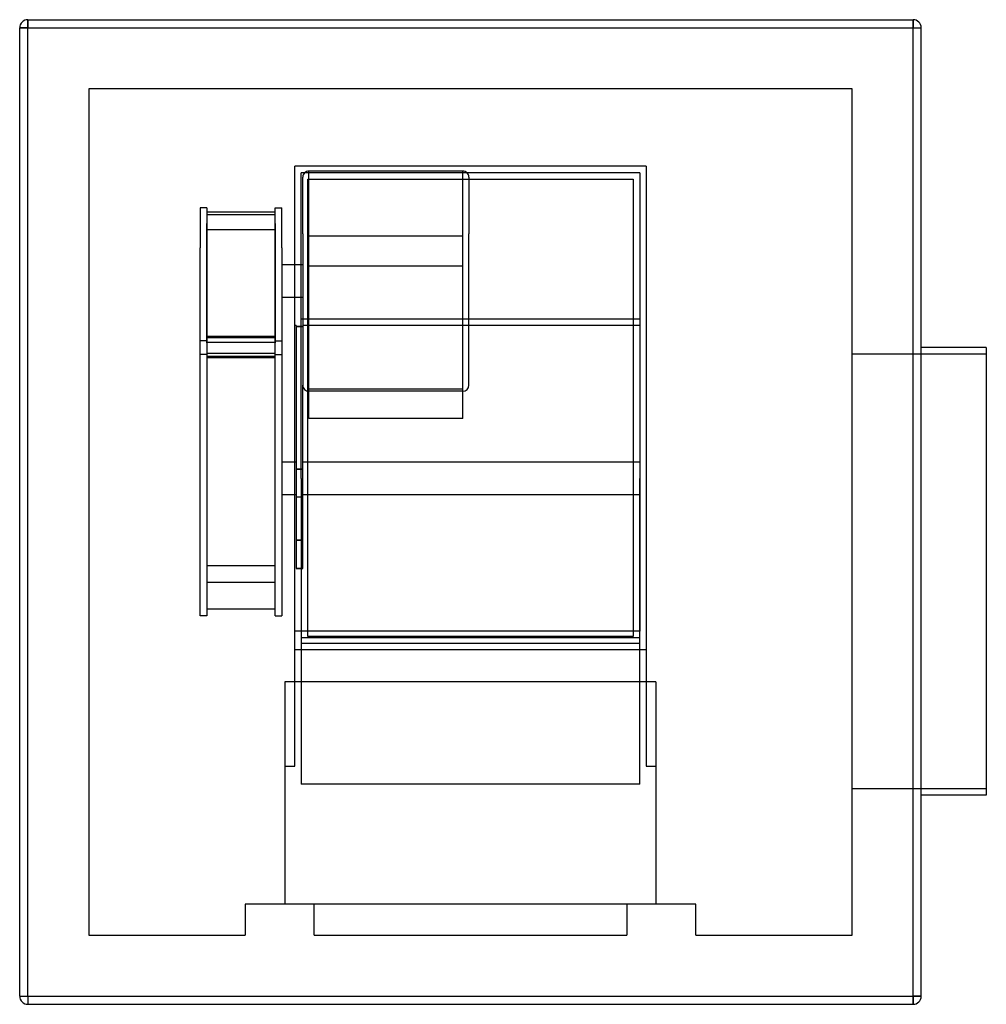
# Model space of a CAD drawing. Header units: millimetres. Extents: x -277 to 317, y -303 to 302.
import ezdxf

# ---------------------------------------------------------------- set-up
doc = ezdxf.new("R2010")
doc.units = ezdxf.units.MM
doc.layers.add('HIDDEN', color=7, linetype='Continuous')
doc.layers.add('THICK', color=7, linetype='Continuous')

msp = doc.modelspace()

# ---------------------------------------------------------------- linework, layer by layer
at = {"layer": 'HIDDEN'}
for p, q in [((-277, 297.5), (-277, 297.5)), ((-277, 297.5), (-272, 297.5)), ((-272, 302.5), (-272, 302.5)), ((-272, 302.5), (-272, 297.5)), ((-272, 297.5), (272, 297.5)), ((-272, -297.5), (-272, 297.5)), ((272, 302.5), (272, 297.5)), ((272, 302.5), (272, 302.5)), ((272, 297.5), (277, 297.5)), ((272, -297.5), (272, 297.5)), ((277, 297.5), (277, 297.5)), ((-234.5, 260), (-234.5, -260)), ((234.5, 260), (-234.5, 260)), ((-234.5, 260), (-234.5, 260)), ((234.5, -260), (234.5, 260)), ((234.5, 260), (234.5, 260)), ((-108, 212.5), (-108, 212.5)), ((108, 212.5), (-108, 212.5)), ((108, 212.5), (-108, 212.5)), ((-108, 20.65), (-108, 212.5)), ((108, 212.5), (-108, 212.5)), ((108, 212.5), (108, 212.5)), ((108, 212.5), (108, 20.65)), ((-104, 20.65), (-104, 208.5)), ((104, 208.5), (-104, 208.5)), ((-104, 208.5), (-104, 208.5)), ((-104, 208.5), (-104, 208.5)), ((-103, 170.86), (-103, 205.73)), ((-99.24, 169.43), (-99.24, 209.49)), ((-4.76, 209.49), (-99.24, 209.49)), ((-4.76, 169.43), (-4.76, 209.49)), ((-1, 205.73), (-1, 170.86)), ((104, 208.5), (104, 208.5)), ((104, 208.5), (104, 20.65)), ((104, 208.5), (104, 208.5)), ((-100, 204.5), (-100, 204.5)), ((-100, 204.5), (100, 204.5)), ((-100, -76.5), (-100, 204.5)), ((100, 204.5), (100, 204.5)), ((100, 204.5), (100, -76.5)), ((-166, 186.94), (-166, 162.33)), ((-162, 186.94), (-166, 186.94)), ((-162, 186.94), (-162, 162.33)), ((-162, 184.43), (-120, 184.43)), ((-120, 182.57), (-162, 182.57)), ((-120, 162.33), (-120, 186.94)), ((-120, 186.94), (-116, 186.94)), ((-116, 162.33), (-116, 186.94)), ((-162, 167.88), (-162, 177.28)), ((-120, 177.28), (-120, 167.88)), ((-162, 173.62), (-120, 173.62)), ((-162, 124.8), (-162, 173.62)), ((-120, 173.62), (-120, 124.8)), ((-103, 170.86), (-103, 77.99)), ((-99.24, 74.23), (-99.24, 172.56)), ((-99.24, 111.16), (-99.24, 169.43)), ((-4.76, 169.43), (-99.24, 169.43)), ((-4.76, 74.23), (-4.76, 172.56)), ((-4.76, 111.16), (-4.76, 169.43)), ((-1, 77.99), (-1, 170.86)), ((-162, 103.94), (-162, 167.88)), ((-120, 167.88), (-120, 103.94)), ((-166, 96.78), (-166, 162.33)), ((-162, 162.33), (-162, 98.47)), ((-120, 98.47), (-120, 162.33)), ((-116, 162.33), (-116, 96.78)), ((-103, 151.86), (-116, 151.86)), ((-99.24, 151.28), (-4.76, 151.28)), ((-103, 131.86), (-116, 131.86)), ((-162, 106.95), (-162, 124.8)), ((-120, 124.8), (-120, 106.7)), ((104, 118.58), (-104, 118.58)), ((-107, 114.58), (-108, 114.58)), ((-107, 114.58), (-107, 114.04)), ((-103, 114.04), (-107, 114.04)), ((-107, 114.04), (-107, 26.42)), ((-107, 114.04), (-103, 114.04)), ((104, 114.58), (-103, 114.58)), ((-99.24, 75.7), (-99.24, 111.16)), ((-4.76, 75.7), (-4.76, 111.16)), ((104, 114.58), (104, 20.65)), ((-162, 105.18), (-166, 105.18)), ((-120, 107.86), (-162, 107.86)), ((-120, 106.95), (-162, 106.95)), ((-162, 106.95), (-162, 96.78)), ((-162, 104.29), (-120, 104.29)), ((-120, 96.78), (-120, 106.95)), ((-120, 105.18), (-116, 105.18)), ((-166, 20.65), (-166, 97.07)), ((-162, 98.47), (-162, -29.36)), ((-120, 97.29), (-162, 97.29)), ((-120, -29.36), (-120, 98.47)), ((-120, 20.65), (-120, 97.34)), ((-120, -15.73), (-120, 97.29)), ((317, 97), (234.5, 97)), ((-162, 96.78), (-166, 96.78)), ((-162, 96.78), (-162, -15.73)), ((-162, 96.78), (-162, 20.65)), ((-162, 95.79), (-120, 95.79)), ((-120, 94.79), (-162, 94.79)), ((-120, 96.78), (-116, 96.78)), ((-116, 96.78), (-116, 20.65)), ((-103, 26.42), (-103, 77.99)), ((-99.24, 75.7), (-4.76, 75.7)), ((-99.24, 57.55), (-99.24, 75.7)), ((-4.76, 74.23), (-99.24, 74.23)), ((-4.76, 57.55), (-4.76, 75.7)), ((-4.76, 57.55), (-99.24, 57.55)), ((-107, 30.65), (-116, 30.65)), ((104, 30.65), (-103, 30.65)), ((-103, 26.42), (-107, 26.42)), ((-107, 26.42), (-107, -17.39)), ((-107, 26.42), (-103, 26.42)), ((-103, -17.39), (-103, 26.42)), ((-166, -63.88), (-166, 20.65)), ((-162, 20.65), (-162, -16.6)), ((-120, -16.6), (-120, 20.65)), ((-116, 20.65), (-116, -63.88)), ((-108, -104.4), (-108, 20.65)), ((-104, 20.65), (-104, -167.2)), ((104, -167.2), (104, 20.65)), ((104, 20.65), (104, -73.28)), ((108, 20.65), (108, -104.4)), ((-107, 10.65), (-116, 10.65)), ((-103, 9.1), (-107, 9.1)), ((104, 10.65), (-103, 10.65)), ((-162, -15.73), (-162, -30.33)), ((-162, -16.6), (-162, -32.82)), ((-120, -29.36), (-120, -15.73)), ((-120, -32.82), (-120, -16.6)), ((-103, -17.39), (-107, -17.39)), ((-107, -17.39), (-107, -34.71)), ((-107, -17.39), (-103, -17.39)), ((-103, -34.71), (-103, -17.39)), ((-162, -29.36), (-162, -63.88)), ((-120, -63.88), (-120, -29.36)), ((-162, -32.82), (-120, -32.82)), ((-107, -34.71), (-103, -34.71)), ((-103, -34.71), (-107, -34.71)), ((-120, -43.35), (-162, -43.35)), ((-162, -59.49), (-120, -59.49)), ((-162, -63.88), (-166, -63.88)), ((-120, -63.88), (-116, -63.88)), ((104, -73.28), (-108, -73.28)), ((104, -77.28), (-104, -77.28)), ((-100, -76.5), (-100, -76.5)), ((100, -76.5), (-100, -76.5)), ((100, -76.5), (100, -76.5)), ((-108, -84.5), (108, -84.5)), ((-108, -84.5), (-108, -84.5)), ((-104, -80.5), (104, -80.5)), ((-104, -80.5), (-104, -80.5)), ((-104, -80.5), (-104, -80.5)), ((104, -80.5), (104, -80.5)), ((104, -80.5), (104, -80.5)), ((108, -84.5), (108, -84.5)), ((-114, -104.4), (-114, -104.4)), ((114, -104.4), (-114, -104.4)), ((-114, -104.4), (-114, -104.4)), ((-114, -104.4), (-114, -241)), ((-108, -104.4), (-108, -104.4)), ((-108, -156.2), (-108, -104.4)), ((-108, -104.4), (-108, -104.4)), ((108, -104.4), (108, -104.4)), ((108, -104.4), (108, -104.4)), ((108, -104.4), (108, -156.2)), ((114, -104.4), (114, -104.4)), ((114, -104.4), (114, -104.4)), ((114, -104.4), (114, -241)), ((-114, -156.2), (-108, -156.2)), ((108, -156.2), (114, -156.2)), ((104, -167.2), (-104, -167.2)), ((317, -170), (234.5, -170)), ((-138.5, -241), (-138.5, -241)), ((-138.5, -241), (-138.5, -260)), ((-96, -241), (-138.5, -241)), ((-114, -241), (-114, -241)), ((96, -241), (-96, -241)), ((-96, -241), (-96, -241)), ((-96, -241), (-96, -241)), ((-96, -241), (-96, -241)), ((-96, -260), (-96, -241)), ((96, -241), (96, -241)), ((96, -241), (96, -241)), ((96, -241), (96, -241)), ((138.5, -241), (96, -241)), ((96, -241), (96, -260)), ((114, -241), (114, -241)), ((138.5, -241), (138.5, -241)), ((138.5, -260), (138.5, -241)), ((-234.5, -260), (-138.5, -260)), ((-234.5, -260), (-234.5, -260)), ((-138.5, -260), (-138.5, -260)), ((-96, -260), (96, -260)), ((-96, -260), (-96, -260)), ((96, -260), (96, -260)), ((138.5, -260), (138.5, -260)), ((138.5, -260), (234.5, -260)), ((234.5, -260), (234.5, -260)), ((-277, -297.5), (-272, -297.5)), ((-277, -297.5), (-277, -297.5)), ((-272, -297.5), (-272, -302.5)), ((-272, -297.5), (272, -297.5)), ((-272, -302.5), (-272, -302.5)), ((272, -297.5), (272, -302.5)), ((272, -297.5), (277, -297.5)), ((272, -302.5), (272, -302.5)), ((277, -297.5), (277, -297.5))]:
    msp.add_line(p, q, dxfattribs=at)
for centre, start, end in [((-99.24, 205.73), 89.99992, 180.00004), ((-4.76, 205.73), 359.99994, 89.99998), ((-99.24, 77.99), 180.00004, 270.00008), ((-4.76, 77.99), 270.00002, 359.99994)]:
    msp.add_arc(centre, 3.76, start, end, dxfattribs=at)
at = {"layer": 'THICK'}
for p, q in [((-272, 297.5), (-277, 297.5)), ((-277, -297.5), (-277, 297.5)), ((-272, 297.5), (-272, 302.5)), ((-272, 302.5), (272, 302.5)), ((-272, 297.5), (272, 297.5)), ((-272, -297.5), (-272, 297.5)), ((272, 297.5), (272, 302.5)), ((272, -297.5), (272, 297.5)), ((272, 297.5), (277, 297.5)), ((277, -297.5), (277, 297.5)), ((317, 101), (277, 101)), ((317, 101), (317, -36.5)), ((317, -36.5), (317, -174)), ((317, -174), (277, -174)), ((-277, -297.5), (-272, -297.5)), ((-272, -297.5), (272, -297.5)), ((-272, -297.5), (-272, -302.5)), ((-272, -302.5), (272, -302.5)), ((277, -297.5), (272, -297.5)), ((272, -302.5), (272, -297.5))]:
    msp.add_line(p, q, dxfattribs=at)
for centre, start, end in [((-272, 297.5), 89.99998, 180.00002), ((272, 297.5), 0, 89.99998), ((-272, -297.5), 180.00002, 270.00002), ((272, -297.5), 270.00002, 0)]:
    msp.add_arc(centre, 5, start, end, dxfattribs=at)

doc.saveas('drawing.dxf')
